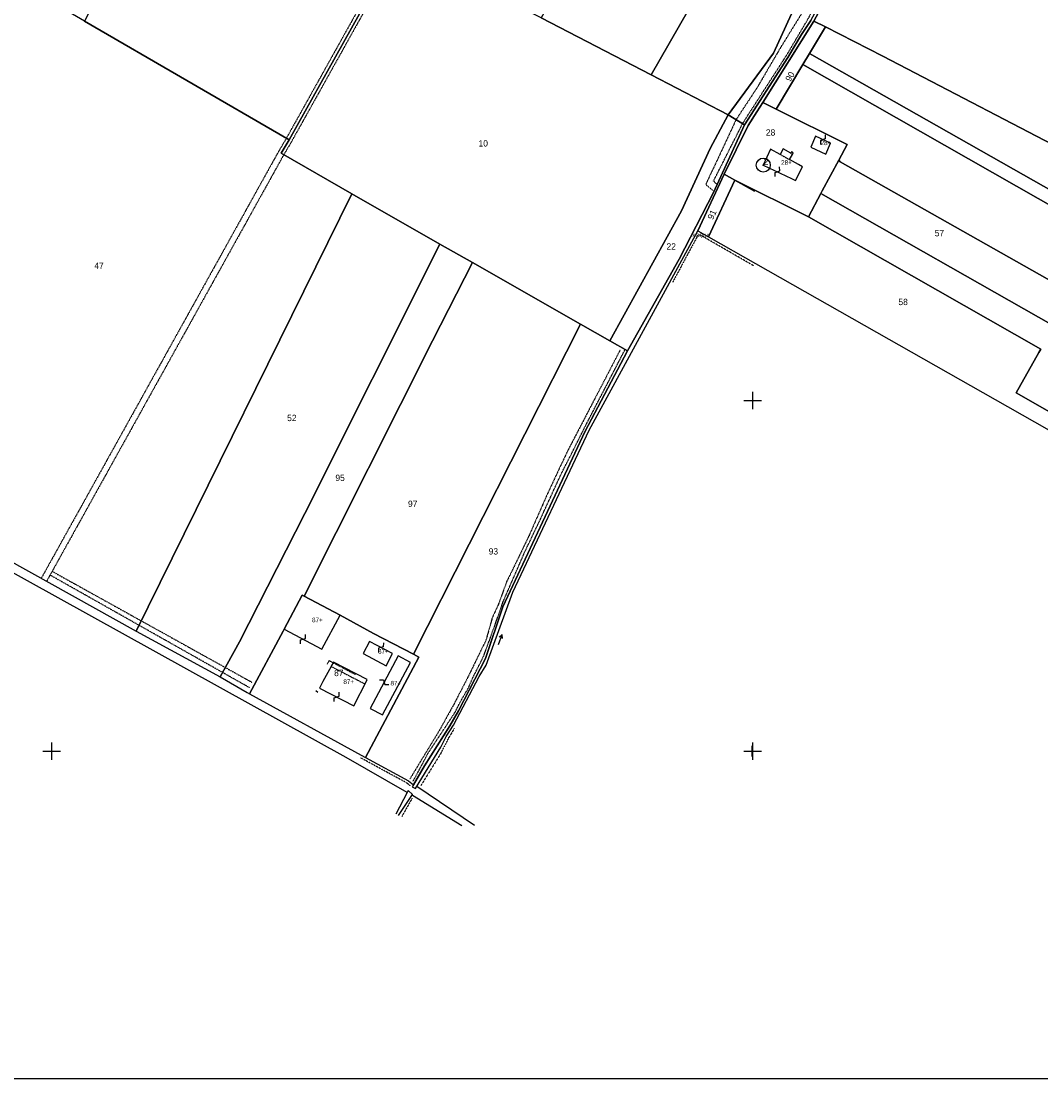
# Model space of a CAD drawing. Header units: metres. Extents: x 14620 to 16512, y -20587 to -19322.
# Tile 2 of 9: x 15183 to 15764, y -20587 to -19984. Entities that reach past the tile are written whole.
import ezdxf

# ---------------------------------------------------------------- set-up
doc = ezdxf.new("R2010")
doc.units = ezdxf.units.M
for name, pattern in [('CONTINUA', [0]), ('TRATTEGGIATA2', [0.3, 0.15, -0.15]), ('TRATTEGGIATA5', [0.3, 0.15, -0.15]), ('TRATTO-PUNTO', [0.4, 0.15, -0.125, 0, -0.125])]:
    doc.linetypes.add(name, pattern=pattern)
for name, color, linetype in [('ACQUE', 4, 'CONTINUA'), ('CONFINE', 3, 'CONTINUA'), ('FABBRICATI', 1, 'CONTINUA'), ('FIDUCIALI', 5, 'CONTINUA'), ('LINEEVARIE', 6, 'CONTINUA'), ('PARTICELLE', 7, 'CONTINUA'), ('SIMBOLI', 6, 'CONTINUA')]:
    doc.layers.add(name, color=color, linetype=linetype)

# ---------------------------------------------------------------- blocks, each defined once
blk = doc.blocks.new('20', base_point=(5, 5))
at = {"layer": 'SIMBOLI'}
blk.add_circle((5, 5), 4, dxfattribs=at)
blk.add_point((5, 5), dxfattribs=at)
blk = doc.blocks.new('1', base_point=(5, 5))
at = {"layer": 'SIMBOLI'}
for p, q in [((5, 2), (5, 8)), ((2, 5), (8, 5))]:
    blk.add_line(p, q, dxfattribs=at)
blk = doc.blocks.new('3', base_point=(5, 5))
at = {"layer": 'SIMBOLI'}
for p, q in [((5, 0), (5, 10)), ((0, 5), (10, 5))]:
    blk.add_line(p, q, dxfattribs=at)
blk = doc.blocks.new('6', base_point=(8, 5))
at = {"layer": 'SIMBOLI'}
for p in [(2, 5), (6, 6), (6, 4)]:
    blk.add_line(p, (8, 5), dxfattribs=at)
blk = doc.blocks.new('9', base_point=(5, 5))
at = {"layer": 'SIMBOLI'}
for p, q in [((2, 5), (4, 6)), ((4, 6), (6, 4)), ((6, 4), (8, 5))]:
    blk.add_line(p, q, dxfattribs=at)

msp = doc.modelspace()

# ---------------------------------------------------------------- linework, layer by layer
at = {"layer": 'ACQUE'}
msp.add_lwpolyline([(15633.148, -19983.057), (15627.753, -19991.125), (15620.058, -20004.273), (15595.378, -20042.621), (15577.584, -20081.27), (15558.094, -20119.32), (15528.513, -20171.614), (15504.226, -20217.832), (15457.344, -20317.639), (15447.541, -20347.224), (15432.149, -20377.007), (15427.252, -20385.573), (15412.664, -20408.482), (15406.468, -20419.339), (15405.768, -20420.435), (15407.564, -20421.432), (15422.053, -20397.725), (15425.052, -20391.749), (15429.249, -20385.175), (15443.941, -20357.384), (15447.938, -20351.009), (15463.039, -20309.273), (15506.622, -20216.935), (15568.685, -20103.084), (15568.685, -20103.084), (15583.68, -20070.811), (15597.374, -20043.12), (15602.37, -20035.198), (15605.73, -20029.872), (15634.945, -19983.555), (15641.641, -19970.606)], dxfattribs=at)
at = {"layer": 'CONFINE'}
msp.add_lwpolyline([(15027.205, -20208.555), (15248.133, -20331.55), (15296.223, -20357.658), (15311.487, -20366.527), (15312.959, -20367.336), (15376.65, -20402.342), (15379.016, -20403.62), (15403.675, -20416.948), (15406.468, -20419.339), (15406.468, -20419.339), (15405.768, -20420.435), (15407.564, -20421.432), (15422.053, -20397.725), (15425.052, -20391.749), (15429.249, -20385.175), (15443.941, -20357.384), (15447.938, -20351.009), (15463.039, -20309.273), (15506.622, -20216.935), (15568.685, -20103.084), (15574.785, -20106.549), (15745.27, -20203.388), (15921.468, -20303.473)], dxfattribs=at)
at = {"layer": 'FABBRICATI'}
for points in [[(15633.082, -20055.368), (15641.639, -20059.418), (15644.338, -20053.2), (15635.757, -20049.116), (15633.082, -20055.368)], [(15615.617, -20059.514), (15610.14, -20056.471), (15606.041, -20065.635), (15622.105, -20073.208), (15624.447, -20074.402), (15628.323, -20066.579), (15626.103, -20065.339), (15621.035, -20062.524), (15622.629, -20059.545), (15623.089, -20058.648), (15622.138, -20058.116), (15621.691, -20058.9), (15617.321, -20056.458), (15615.617, -20059.514)], [(15337.771, -20320.719), (15332.595, -20330.477), (15354.154, -20341.897), (15364.527, -20322.472), (15344.067, -20311.644), (15342.909, -20311.031), (15337.771, -20320.719)], [(15390.896, -20351.309), (15394.462, -20344.353), (15381.264, -20337.407), (15377.763, -20344.255), (15390.896, -20351.309)], [(15379.901, -20359.648), (15379.97, -20359.162), (15360.703, -20349.185), (15359.489, -20351.462), (15359.386, -20351.654), (15354.749, -20360.293), (15352.828, -20364.03), (15372.386, -20374.178), (15379.901, -20359.648)], [(15397.728, -20345.706), (15381.775, -20375.638), (15388.804, -20379.351), (15404.814, -20349.528), (15397.728, -20345.706)]]:
    msp.add_lwpolyline(points, close=True, dxfattribs=at)
at = {"layer": 'LINEEVARIE', "color": 2}
msp.add_lwpolyline([(14620, -20587), (14620, -19322), (16512, -19322), (16512, -20587), (14620, -20587)], dxfattribs=at)
at = {"layer": 'LINEEVARIE', "linetype": 'TRATTEGGIATA2'}
for points in [[(15539.804, -19683.96), (15460.364, -19823.778), (15333.65, -20050.77), (15329.352, -20058.043), (15194.023, -20301.426)], [(15542.895, -19685.591), (15463.415, -19825.497), (15336.686, -20052.514), (15332.39, -20059.784), (15200.256, -20297.421)], [(15733.254, -19789.315), (15723.298, -19813.525), (15706.01, -19843.208), (15679.228, -19888.927), (15669.236, -19904.366), (15665.239, -19911.338), (15660.641, -19920.204), (15648.348, -19942.516), (15636.257, -19963.234), (15627.761, -19979.37), (15615.97, -19998.395), (15602.579, -20021.305), (15590.489, -20039.732), (15573.196, -20076.686), (15577.925, -20080.53)], [(15579.695, -20076.685), (15577.589, -20074.795), (15594.48, -20041.525), (15617.662, -20005.568), (15620.16, -20001.583), (15631.752, -19981.961), (15647.243, -19952.876), (15667.931, -19914.825), (15686.717, -19884.645), (15704.905, -19852.97), (15716.995, -19834.144), (15727.988, -19814.92), (15738.763, -19792.347)], [(15524.421, -20171.015), (15494.237, -20228.987), (15483.041, -20252.793), (15472.344, -20277.098), (15461.849, -20298.813), (15459.65, -20303.195), (15454.849, -20316.344), (15451.351, -20324.014), (15447.848, -20336.565), (15437.353, -20358.08), (15429.457, -20373.32), (15421.262, -20388.062), (15404.274, -20416.052)], [(15406.27, -20417.148), (15414.965, -20400.912), (15430.152, -20377.903), (15433.75, -20370.831), (15437.648, -20364.257), (15440.447, -20357.782), (15444.845, -20349.116), (15446.444, -20345.829), (15450.644, -20334.474), (15457.745, -20314.352), (15469.942, -20286.362), (15478.639, -20268.134), (15490.634, -20242.036), (15496.631, -20230.282), (15505.127, -20213.349), (15527.19, -20170.861)], [(15199.061, -20299.571), (15197.082, -20303.129)], [(15200.256, -20297.421), (15199.061, -20299.571)], [(15312.914, -20363.859), (15199.061, -20299.571)], [(15200.256, -20297.421), (15314.513, -20360.871)]]:
    msp.add_lwpolyline(points, dxfattribs=at)
at = {"layer": 'LINEEVARIE', "linetype": 'TRATTEGGIATA5'}
for points in [[(15615.617, -20059.514), (15621.035, -20062.524)], [(15622.629, -20059.545), (15621.644, -20059.001), (15621.691, -20058.9)], [(15357.285, -20350.38), (15358.331, -20348.362), (15373.322, -20356.258)], [(15359.386, -20351.654), (15378.702, -20361.657)]]:
    msp.add_lwpolyline(points, dxfattribs=at)
at = {"layer": 'LINEEVARIE'}
for points in [[(15583.68, -20070.811), (15600.952, -20080.606)], [(15402.872, -20423.622), (15368.052, -20403.693), (15149.257, -20282.423), (14939.741, -20166.533)], [(15350.713, -20365.338), (15351.91, -20366.334)], [(15441.285, -20442.456), (15408.331, -20420.178)], [(15402.872, -20423.622), (15396.275, -20436.073)], [(15397.971, -20436.671), (15405.965, -20424.719)], [(15405.965, -20424.719), (15403.471, -20422.527), (15402.872, -20423.622)], [(15433.998, -20442.555), (15405.865, -20425.416), (15405.965, -20424.719)]]:
    msp.add_lwpolyline(points, dxfattribs=at)
at = {"layer": 'LINEEVARIE', "linetype": 'TRATTO-PUNTO'}
for points in [[(15600.71, -20123.212), (15569.083, -20104.977), (15554.391, -20132.369)], [(15429.647, -20387.167), (15426.449, -20392.546), (15421.951, -20401.411), (15410.66, -20419.639)], [(15404.571, -20419.738), (15402.376, -20418.044), (15376.336, -20403.894)], [(15405.664, -20426.91), (15399.768, -20437.369)]]:
    msp.add_lwpolyline(points, dxfattribs=at)
at = {"layer": 'PARTICELLE'}
for points in [[(15662.26, -19749.959), (15637.677, -19792.69), (15597.793, -19772.622), (15550.015, -19856.768), (15479.243, -19981.537), (15542.142, -20014.239), (15686.103, -19763.236), (15662.26, -19749.959)], [(15586, -20037.041), (15611.776, -20001.781), (15626.371, -19970.006), (15631.966, -19961.042), (15637.964, -19948.69), (15642.96, -19940.821), (15658.95, -19911.636), (15715.21, -19818.803), (15722.509, -19800.973), (15725.1, -19784.829), (15706.458, -19774.572), (15686.103, -19763.236), (15542.142, -20014.239), (15586, -20037.041)], [(15595.378, -20042.621), (15620.058, -20004.273), (15627.753, -19991.125), (15633.148, -19983.057), (15662.131, -19930.265), (15689.213, -19883.251), (15702.603, -19861.835), (15717.992, -19835.34), (15722.089, -19829.563), (15726.386, -19822.092), (15729.085, -19816.315), (15735.58, -19805.458), (15739.781, -19792.907), (15725.1, -19784.829), (15722.509, -19800.973), (15715.21, -19818.803), (15658.95, -19911.636), (15642.96, -19940.821), (15637.964, -19948.69), (15631.966, -19961.042), (15626.371, -19970.006), (15611.776, -20001.781), (15586, -20037.041), (15595.378, -20042.621)], [(15462.182, -19824.122), (15401.884, -19792.127), (15315.482, -19946.045), (15255.92, -19911.767), (15218.746, -19983.492), (15335.446, -20051.144), (15397.504, -19939.975), (15462.182, -19824.122)], [(15371.297, -20081.997), (15421.554, -20110.693), (15440.118, -20121.292), (15501.728, -20156.366), (15518.46, -20165.891), (15559.311, -20091.726), (15575.705, -20056.265), (15586, -20037.041), (15542.142, -20014.239), (15479.243, -19981.537), (15397.504, -19939.975), (15335.446, -20051.144), (15330.871, -20058.914), (15371.297, -20081.997)], [(15248.133, -20331.55), (15371.297, -20081.997), (15330.871, -20058.914), (15335.446, -20051.144), (15218.746, -19983.492), (15205.119, -19975.603), (15157.143, -19948.502), (15027.205, -20208.555), (15248.133, -20331.55)], [(15613.434, -20033.716), (15628.679, -20008.21), (15632.417, -20001.957), (15641.446, -19986.851), (15634.945, -19983.555), (15605.73, -20029.872), (15613.434, -20033.716)], [(15632.417, -20001.957), (15967.5, -20191.899), (15976.967, -20156.149), (15832.695, -20083.803), (15808.251, -20071.048), (15789.691, -20063.673), (15674.255, -20003.485), (15641.446, -19986.851), (15632.417, -20001.957)], [(15628.679, -20008.21), (15965.658, -20200.11), (15967.26, -20192.807), (15967.5, -20191.899), (15632.417, -20001.957), (15628.679, -20008.21)], [(15750.216, -20195.657), (15925.766, -20295.612), (15931.162, -20285.743), (15946.316, -20252.654), (15954.154, -20235.54), (15963.655, -20209.243), (15965.658, -20200.11), (15628.679, -20008.21), (15613.434, -20033.716), (15653.909, -20053.909), (15649.048, -20062.891), (15649.93, -20063.701), (15781.147, -20137.943), (15774.84, -20150.349), (15771.405, -20157.105), (15638.784, -20081.882), (15631.732, -20095.179), (15764.384, -20170.701), (15763.272, -20172.659), (15750.216, -20195.657)], [(15649.048, -20062.891), (15653.909, -20053.909), (15613.434, -20033.716), (15605.73, -20029.872), (15602.37, -20035.198), (15597.374, -20043.12), (15583.68, -20070.811), (15589.736, -20074.196), (15631.732, -20095.179), (15638.784, -20081.882), (15639.636, -20080.306), (15649.048, -20062.891)], [(15586, -20037.041), (15575.705, -20056.265), (15559.311, -20091.726), (15518.46, -20165.891), (15528.513, -20171.614), (15558.094, -20119.32), (15577.584, -20081.27), (15595.378, -20042.621), (15586, -20037.041)], [(15638.784, -20081.882), (15771.405, -20157.105), (15774.84, -20150.349), (15781.147, -20137.943), (15649.93, -20063.701), (15649.048, -20062.891), (15639.636, -20080.306), (15638.784, -20081.882)], [(15574.785, -20106.549), (15589.736, -20074.196), (15583.68, -20070.811), (15568.685, -20103.084), (15574.785, -20106.549)], [(15574.785, -20106.549), (15745.27, -20203.388), (15921.468, -20303.473), (15925.766, -20295.612), (15750.216, -20195.657), (15763.272, -20172.659), (15764.384, -20170.701), (15631.732, -20095.179), (15589.736, -20074.196), (15574.785, -20106.549)], [(15296.223, -20357.658), (15307.116, -20337.737), (15344.497, -20264.425), (15421.554, -20110.693), (15371.297, -20081.997), (15248.133, -20331.55), (15296.223, -20357.658)], [(15344.067, -20311.644), (15417.229, -20165.917), (15440.118, -20121.292), (15421.554, -20110.693), (15344.497, -20264.425), (15307.116, -20337.737), (15296.223, -20357.658), (15311.487, -20366.527), (15312.959, -20367.336), (15332.037, -20331.553), (15332.595, -20330.477), (15337.771, -20320.719), (15342.909, -20311.031), (15344.067, -20311.644)], [(15383.707, -20332.871), (15406.367, -20344.715), (15501.728, -20156.366), (15440.118, -20121.292), (15417.229, -20165.917), (15344.067, -20311.644), (15364.527, -20322.472), (15383.707, -20332.871)], [(15406.468, -20419.339), (15412.664, -20408.482), (15427.252, -20385.573), (15432.149, -20377.007), (15447.541, -20347.224), (15457.344, -20317.639), (15504.226, -20217.832), (15528.513, -20171.614), (15518.46, -20165.891), (15501.728, -20156.366), (15406.367, -20344.715), (15409.554, -20346.381), (15379.016, -20403.62), (15403.675, -20416.948), (15406.468, -20419.339)], [(15332.595, -20330.477), (15332.037, -20331.553), (15312.959, -20367.336), (15376.65, -20402.342), (15379.016, -20403.62), (15409.554, -20346.381), (15406.367, -20344.715), (15383.707, -20332.871), (15364.527, -20322.472), (15344.067, -20311.644), (15342.909, -20311.031), (15337.771, -20320.719), (15332.595, -20330.477)]]:
    msp.add_lwpolyline(points, close=True, dxfattribs=at)
msp.add_lwpolyline([(15836.385, -19846.967), (15743.073, -19796.095), (15729.979, -19821.993), (15715.79, -19844.305), (15692.806, -19883.65), (15670.622, -19919.906), (15641.641, -19970.606), (15634.945, -19983.555), (15641.446, -19986.851), (15674.255, -20003.485), (15789.691, -20063.673)], dxfattribs=at)

# ---------------------------------------------------------------- block references
at = {"layer": 'FIDUCIALI'}
msp.add_blockref('20', (15606.041, -20065.635), dxfattribs=at)
at = {"layer": 'SIMBOLI'}
for name, p, rotation in [('9', (15640.047, -20051.158), 244.556), ('9', (15614.073, -20069.421), 64.749), ('9', (15343.375, -20336.187), 62.113), ('6', (15456.955, -20333.527), 70.479), ('9', (15387.863, -20340.88), 242.264), ('9', (15389.751, -20360.672), 331.996), ('9', (15362.607, -20369.104), 62.572)]:
    msp.add_blockref(name, p, dxfattribs=dict(at, rotation=rotation))
for name, p in [('3', (15600, -20200)), ('3', (15200, -20400)), ('3', (15600, -20400)), ('1', (15599.642, -20400.019))]:
    msp.add_blockref(name, p, dxfattribs=at)

# ---------------------------------------------------------------- texts
at = {"layer": 'ACQUE', "color": 7}
msp.add_text('ACQUA', height=2, dxfattribs=at).set_placement((15565.625, -20106.721))
at = {"layer": 'FABBRICATI', "color": 7}
for s, p in [('28+', (15638.714, -20054.267)), ('28+', (15616.199, -20065.43)), ('87+', (15348.559, -20326.464)), ('87+', (15386.207, -20344.358)), ('87+', (15366.442, -20361.682)), ('87+', (15393.298, -20362.529))]:
    msp.add_text(s, height=2.6, dxfattribs=at).set_placement(p)
at = {"layer": 'FIDUCIALI'}
msp.add_text('2', height=4, dxfattribs=at).set_placement((15606.041, -20065.635))
at = {"layer": 'PARTICELLE', "color": 7}
for s, rotation, p in [('90', 59.592, (15621.444, -20018.348)), ('91', 66.067, (15577.33, -20097.093))]:
    msp.add_text(s, height=3.6, rotation=rotation, dxfattribs=at).set_placement(p)
for s, p in [('28', (15607.529, -20048.809)), ('10', (15443.559, -20055.048)), ('57', (15703.825, -20106.295)), ('22', (15550.812, -20113.84)), ('47', (15224.327, -20124.842)), ('58', (15683.136, -20145.54)), ('52', (15334.355, -20211.726)), ('95', (15361.864, -20245.887)), ('97', (15403.303, -20260.723)), ('93', (15449.346, -20287.837)), ('87', (15361.141, -20357.221))]:
    msp.add_text(s, height=3.6, dxfattribs=at).set_placement(p)

doc.saveas('drawing.dxf')
